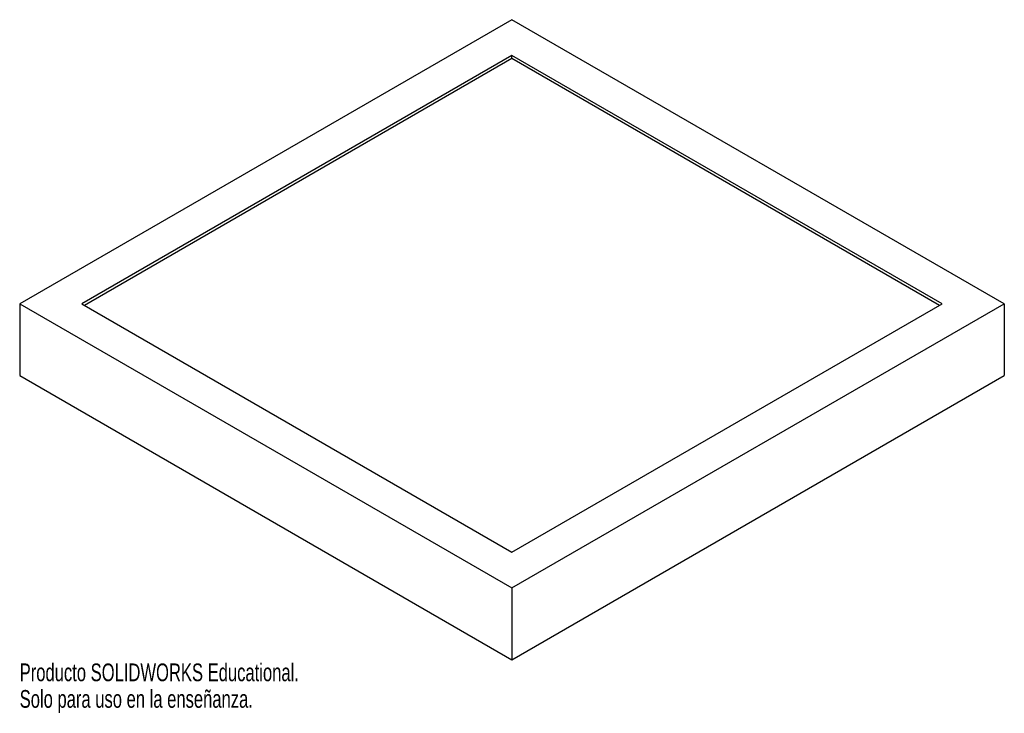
# Model space of a CAD drawing. Header units: millimetres. Extents: x -135 to 134, y -133 to 57.
import ezdxf

# ---------------------------------------------------------------- set-up
doc = ezdxf.new("R2010")
doc.units = ezdxf.units.MM
doc.styles.add('SLDTEXTSTYLE0', font='TXT', dxfattribs={"width": 0.7})

msp = doc.modelspace()

# ---------------------------------------------------------------- linework, layer by layer
at = {"color": 7, "linetype": 'Continuous', "lineweight": 25}
for p, q in [((-0.79, 56.58), (-135.14, -20.98)), ((133.56, -20.98), (-0.79, 56.58)), ((-0.79, 46.78), (-118.17, -20.98)), ((-0.79, 45.97), (-117.46, -21.39)), ((116.59, -20.98), (-0.79, 46.78)), ((-0.79, 45.97), (-0.79, 46.78)), ((115.89, -21.39), (-0.79, 45.97)), ((-135.14, -20.98), (-135.14, -40.57)), ((-135.14, -20.98), (-0.79, -98.54)), ((-118.17, -20.98), (-0.79, -88.74)), ((-0.79, -98.54), (133.56, -20.98)), ((-0.79, -88.74), (116.59, -20.98)), ((133.56, -20.98), (133.56, -40.57)), ((-135.14, -40.57), (-0.79, -118.13)), ((-0.79, -118.13), (133.56, -40.57)), ((-0.79, -98.54), (-0.79, -118.13))]:
    msp.add_line(p, q, dxfattribs=at)

# ---------------------------------------------------------------- texts
at = {"color": 7, "linetype": 'Continuous', "char_height": 4.8336, "attachment_point": 1, "style": 'SLDTEXTSTYLE0'}
for s, insert in [('Producto SOLIDWORKS Educational.', (-135.14, -119.15)), ('Solo para uso en la enseñanza.', (-135.14, -126.4))]:
    msp.add_mtext(s, dxfattribs=dict(at, insert=insert))

doc.saveas('drawing.dxf')
